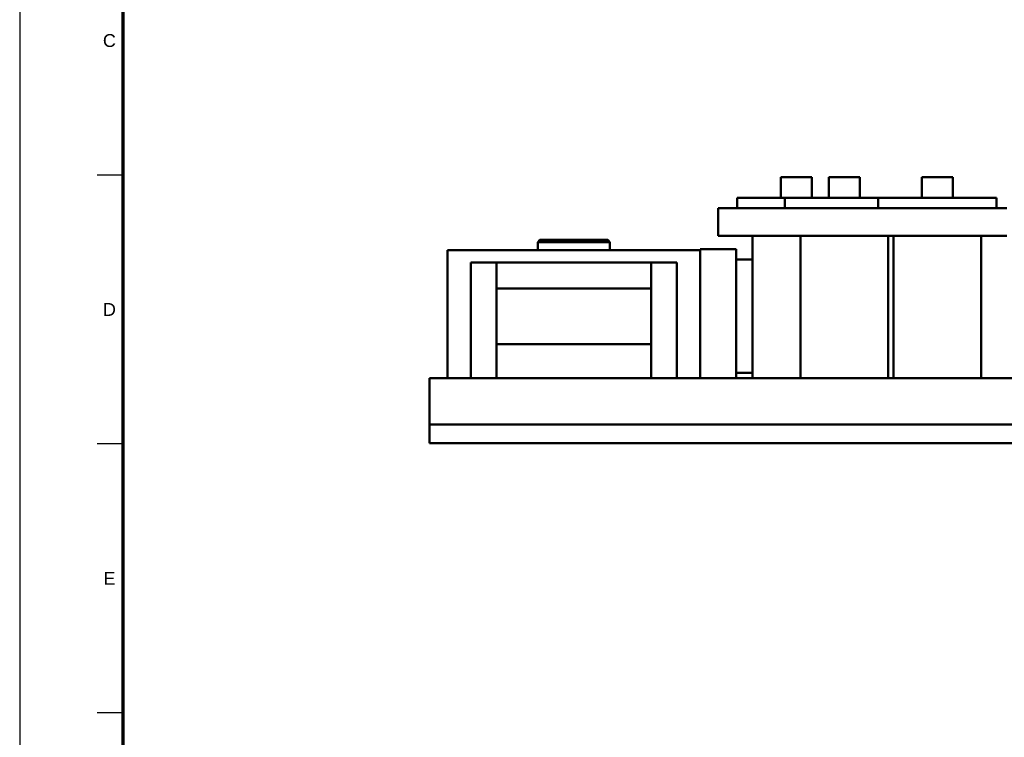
# Model space of a CAD drawing. Header units: millimetres. Extents: x 0 to 841, y 0 to 594.
# Tile 2 of 23: x 0 to 191, y 318 to 458. Entities that reach past the tile are written whole.
import ezdxf
from ezdxf.enums import TextEntityAlignment as Align

# ---------------------------------------------------------------- set-up
doc = ezdxf.new("R2010")
doc.units = ezdxf.units.MM
for name, color, linetype, lineweight in [('FINA', 7, 'CONTINUOUS', 25), ('MARCO', 7, 'CONTINUOUS', 70), ('TXT', 7, 'CONTINUOUS', 25), ('VIS', 7, 'CONTINUOUS', 50)]:
    doc.layers.add(name, color=color, linetype=linetype, lineweight=lineweight)
doc.styles.add('STD', font='LiberationSans-Regular.ttf')

msp = doc.modelspace()

# ---------------------------------------------------------------- linework, layer by layer
at = {"layer": 'FINA'}
for p, q in [((20, 427.45), (15, 427.45)), ((20, 375.27), (15, 375.27)), ((20, 323.09), (15, 323.09))]:
    msp.add_line(p, q, dxfattribs=at)
msp.add_lwpolyline([(0, 0), (841, 0), (841, 594), (0, 594)], close=True, dxfattribs=at)
at = {"layer": 'MARCO'}
msp.add_lwpolyline([(20, 10), (831, 10), (831, 584), (20, 584)], close=True, dxfattribs=at)
at = {"layer": 'VIS'}
for points in [[(147.67, 427.05), (147.79, 427.05), (147.91, 427.05), (148.03, 427.05), (148.15, 427.05), (148.27, 427.05), (148.39, 427.05), (148.51, 427.05), (148.63, 427.05), (148.75, 427.05), (148.87, 427.05), (148.99, 427.05), (149.11, 427.05), (149.23, 427.05), (149.35, 427.05), (149.47, 427.05), (149.59, 427.05), (149.71, 427.05), (149.83, 427.05), (149.95, 427.05), (150.07, 427.05), (150.19, 427.05), (150.31, 427.05), (150.43, 427.05), (150.55, 427.05), (150.67, 427.05), (150.79, 427.05), (150.91, 427.05), (151.03, 427.05), (151.15, 427.05), (151.27, 427.05), (151.39, 427.05), (151.51, 427.05), (151.63, 427.05), (151.75, 427.05), (151.87, 427.05), (151.99, 427.05), (152.11, 427.05), (152.23, 427.05), (152.35, 427.05), (152.47, 427.05), (152.59, 427.05), (152.71, 427.05), (152.83, 427.05), (152.95, 427.05), (153.07, 427.05), (153.19, 427.05), (153.31, 427.05), (153.43, 427.05), (153.55, 427.05), (153.67, 427.05)], [(147.67, 427.05), (147.67, 423.05)], [(147.67, 427.05), (147.67, 423.05)], [(153.67, 423.05), (153.67, 427.05)], [(153.67, 423.05), (153.67, 427.05)], [(156.94, 427.05), (157.06, 427.05), (157.18, 427.05), (157.3, 427.05), (157.42, 427.05), (157.54, 427.05), (157.66, 427.05), (157.78, 427.05), (157.9, 427.05), (158.02, 427.05), (158.14, 427.05), (158.26, 427.05), (158.38, 427.05), (158.5, 427.05), (158.62, 427.05), (158.74, 427.05), (158.86, 427.05), (158.98, 427.05), (159.1, 427.05), (159.22, 427.05), (159.34, 427.05), (159.46, 427.05), (159.58, 427.05), (159.7, 427.05), (159.82, 427.05), (159.94, 427.05), (160.06, 427.05), (160.18, 427.05), (160.3, 427.05), (160.42, 427.05), (160.54, 427.05), (160.66, 427.05), (160.78, 427.05), (160.9, 427.05), (161.02, 427.05), (161.14, 427.05), (161.26, 427.05), (161.38, 427.05), (161.5, 427.05), (161.62, 427.05), (161.74, 427.05), (161.86, 427.05), (161.98, 427.05), (162.1, 427.05), (162.22, 427.05), (162.34, 427.05), (162.46, 427.05), (162.58, 427.05), (162.7, 427.05), (162.82, 427.05), (162.94, 427.05)], [(156.94, 427.05), (156.94, 423.05)], [(162.94, 423.05), (162.94, 427.05)], [(175.01, 427.05), (175.13, 427.05), (175.25, 427.05), (175.37, 427.05), (175.49, 427.05), (175.61, 427.05), (175.73, 427.05), (175.85, 427.05), (175.97, 427.05), (176.09, 427.05), (176.21, 427.05), (176.33, 427.05), (176.45, 427.05), (176.57, 427.05), (176.69, 427.05), (176.81, 427.05), (176.93, 427.05), (177.05, 427.05), (177.17, 427.05), (177.29, 427.05), (177.41, 427.05), (177.53, 427.05), (177.65, 427.05), (177.77, 427.05), (177.89, 427.05), (178.01, 427.05), (178.13, 427.05), (178.25, 427.05), (178.37, 427.05), (178.49, 427.05), (178.61, 427.05), (178.73, 427.05), (178.85, 427.05), (178.97, 427.05), (179.09, 427.05), (179.21, 427.05), (179.33, 427.05), (179.45, 427.05), (179.57, 427.05), (179.69, 427.05), (179.81, 427.05), (179.93, 427.05), (180.05, 427.05), (180.17, 427.05), (180.29, 427.05), (180.41, 427.05), (180.53, 427.05), (180.65, 427.05), (180.77, 427.05), (180.89, 427.05), (181.01, 427.05)], [(175.01, 427.05), (175.01, 423.05)], [(181.01, 423.05), (181.01, 427.05)], [(139.17, 423.05), (139.29, 423.05), (139.41, 423.05), (139.53, 423.05), (139.65, 423.05), (139.77, 423.05), (139.89, 423.05), (140.01, 423.05), (140.13, 423.05), (140.25, 423.05), (140.37, 423.05), (140.49, 423.05), (140.61, 423.05), (140.73, 423.05), (140.85, 423.05), (140.98, 423.05), (141.1, 423.05), (141.22, 423.05), (141.34, 423.05), (141.46, 423.05), (141.58, 423.05), (141.7, 423.05), (141.82, 423.05), (141.94, 423.05), (142.06, 423.05), (142.18, 423.05), (142.3, 423.05), (142.42, 423.05), (142.54, 423.05), (142.66, 423.05), (142.78, 423.05), (142.9, 423.05), (143.02, 423.05), (143.14, 423.05), (143.26, 423.05), (143.38, 423.05), (143.5, 423.05), (143.62, 423.05), (143.74, 423.05), (143.86, 423.05), (143.98, 423.05), (144.1, 423.05), (144.22, 423.05), (144.35, 423.05), (144.47, 423.05), (144.59, 423.05), (144.71, 423.05), (144.83, 423.05), (144.95, 423.05), (145.07, 423.05), (145.19, 423.05), (145.31, 423.05), (145.43, 423.05), (145.55, 423.05), (145.67, 423.05), (145.79, 423.05), (145.91, 423.05), (146.03, 423.05), (146.15, 423.05), (146.27, 423.05), (146.39, 423.05), (146.51, 423.05), (146.63, 423.05), (146.75, 423.05), (146.87, 423.05), (146.99, 423.05), (147.11, 423.05), (147.23, 423.05), (147.35, 423.05), (147.47, 423.05), (147.6, 423.05), (147.72, 423.05), (147.84, 423.05), (147.96, 423.05), (148.08, 423.05), (148.2, 423.05), (148.32, 423.05), (148.44, 423.05)], [(139.17, 423.05), (139.17, 421.05)], [(139.17, 423.05), (139.17, 421.05)], [(148.44, 423.05), (148.56, 423.05), (148.68, 423.05), (148.8, 423.05), (148.92, 423.05), (149.04, 423.05), (149.16, 423.05), (149.28, 423.05), (149.4, 423.05), (149.52, 423.05), (149.64, 423.05), (149.76, 423.05), (149.88, 423.05), (150, 423.05), (150.12, 423.05), (150.24, 423.05), (150.37, 423.05), (150.49, 423.05), (150.61, 423.05), (150.73, 423.05), (150.85, 423.05), (150.97, 423.05), (151.09, 423.05), (151.21, 423.05), (151.33, 423.05), (151.45, 423.05), (151.57, 423.05), (151.69, 423.05), (151.81, 423.05), (151.93, 423.05), (152.05, 423.05), (152.17, 423.05), (152.29, 423.05), (152.41, 423.05), (152.53, 423.05), (152.65, 423.05), (152.77, 423.05), (152.9, 423.05), (153.02, 423.05), (153.14, 423.05), (153.26, 423.05), (153.38, 423.05), (153.5, 423.05), (153.62, 423.05), (153.74, 423.05), (153.86, 423.05), (153.98, 423.05), (154.1, 423.05), (154.22, 423.05), (154.34, 423.05), (154.46, 423.05), (154.58, 423.05), (154.7, 423.05), (154.82, 423.05), (154.94, 423.05), (155.06, 423.05), (155.18, 423.05), (155.3, 423.05), (155.43, 423.05), (155.55, 423.05), (155.67, 423.05), (155.79, 423.05), (155.91, 423.05), (156.03, 423.05), (156.15, 423.05), (156.27, 423.05), (156.39, 423.05), (156.51, 423.05), (156.63, 423.05), (156.75, 423.05), (156.87, 423.05), (156.99, 423.05), (157.11, 423.05), (157.23, 423.05), (157.35, 423.05), (157.47, 423.05), (157.59, 423.05), (157.71, 423.05), (157.83, 423.05), (157.96, 423.05), (158.08, 423.05), (158.2, 423.05), (158.32, 423.05), (158.44, 423.05), (158.56, 423.05), (158.68, 423.05), (158.8, 423.05), (158.92, 423.05), (159.04, 423.05), (159.16, 423.05), (159.28, 423.05), (159.4, 423.05), (159.52, 423.05), (159.64, 423.05), (159.76, 423.05), (159.88, 423.05), (160, 423.05), (160.12, 423.05), (160.24, 423.05), (160.36, 423.05), (160.49, 423.05), (160.61, 423.05), (160.73, 423.05), (160.85, 423.05), (160.97, 423.05), (161.09, 423.05), (161.21, 423.05), (161.33, 423.05), (161.45, 423.05), (161.57, 423.05), (161.69, 423.05), (161.81, 423.05), (161.93, 423.05), (162.05, 423.05), (162.17, 423.05), (162.29, 423.05), (162.41, 423.05), (162.53, 423.05), (162.65, 423.05), (162.77, 423.05), (162.89, 423.05), (163.02, 423.05), (163.14, 423.05), (163.26, 423.05), (163.38, 423.05), (163.5, 423.05), (163.62, 423.05), (163.74, 423.05), (163.86, 423.05), (163.98, 423.05), (164.1, 423.05), (164.22, 423.05), (164.34, 423.05), (164.46, 423.05), (164.58, 423.05), (164.7, 423.05), (164.82, 423.05), (164.94, 423.05), (165.06, 423.05), (165.18, 423.05), (165.3, 423.05), (165.43, 423.05), (165.55, 423.05), (165.67, 423.05), (165.79, 423.05), (165.91, 423.05), (166.03, 423.05), (166.15, 423.05), (166.27, 423.05), (166.39, 423.05), (166.51, 423.05)], [(148.44, 423.05), (148.44, 421.05)], [(166.51, 423.05), (166.63, 423.05), (166.75, 423.05), (166.87, 423.05), (166.99, 423.05), (167.11, 423.05), (167.23, 423.05), (167.35, 423.05), (167.47, 423.05), (167.59, 423.05), (167.71, 423.05), (167.83, 423.05), (167.95, 423.05), (168.07, 423.05), (168.2, 423.05), (168.32, 423.05), (168.44, 423.05), (168.56, 423.05), (168.68, 423.05), (168.8, 423.05), (168.92, 423.05), (169.04, 423.05), (169.16, 423.05), (169.28, 423.05), (169.4, 423.05), (169.52, 423.05), (169.64, 423.05), (169.76, 423.05), (169.88, 423.05), (170, 423.05), (170.12, 423.05), (170.24, 423.05), (170.36, 423.05), (170.48, 423.05), (170.6, 423.05), (170.72, 423.05), (170.84, 423.05), (170.96, 423.05), (171.09, 423.05), (171.21, 423.05), (171.33, 423.05), (171.45, 423.05), (171.57, 423.05), (171.69, 423.05), (171.81, 423.05), (171.93, 423.05), (172.05, 423.05), (172.17, 423.05), (172.29, 423.05), (172.41, 423.05), (172.53, 423.05), (172.65, 423.05), (172.77, 423.05), (172.89, 423.05), (173.01, 423.05), (173.13, 423.05), (173.25, 423.05), (173.37, 423.05), (173.49, 423.05), (173.61, 423.05), (173.73, 423.05), (173.85, 423.05), (173.98, 423.05), (174.1, 423.05), (174.22, 423.05), (174.34, 423.05), (174.46, 423.05), (174.58, 423.05), (174.7, 423.05), (174.82, 423.05), (174.94, 423.05), (175.06, 423.05), (175.18, 423.05), (175.3, 423.05), (175.42, 423.05), (175.54, 423.05), (175.66, 423.05), (175.78, 423.05), (175.9, 423.05), (176.02, 423.05), (176.14, 423.05), (176.26, 423.05), (176.38, 423.05), (176.5, 423.05), (176.62, 423.05), (176.74, 423.05), (176.87, 423.05), (176.99, 423.05), (177.11, 423.05), (177.23, 423.05), (177.35, 423.05), (177.47, 423.05), (177.59, 423.05), (177.71, 423.05), (177.83, 423.05), (177.95, 423.05), (178.07, 423.05), (178.19, 423.05), (178.31, 423.05), (178.43, 423.05), (178.55, 423.05), (178.67, 423.05), (178.79, 423.05), (178.91, 423.05), (179.03, 423.05), (179.15, 423.05), (179.27, 423.05), (179.39, 423.05), (179.51, 423.05), (179.63, 423.05), (179.76, 423.05), (179.88, 423.05), (180, 423.05), (180.12, 423.05), (180.24, 423.05), (180.36, 423.05), (180.48, 423.05), (180.6, 423.05), (180.72, 423.05), (180.84, 423.05), (180.96, 423.05), (181.08, 423.05), (181.2, 423.05), (181.32, 423.05), (181.44, 423.05), (181.56, 423.05), (181.68, 423.05), (181.8, 423.05), (181.92, 423.05), (182.04, 423.05), (182.16, 423.05), (182.28, 423.05), (182.4, 423.05), (182.53, 423.05), (182.65, 423.05), (182.77, 423.05), (182.89, 423.05), (183.01, 423.05), (183.13, 423.05), (183.25, 423.05), (183.37, 423.05), (183.49, 423.05), (183.61, 423.05), (183.73, 423.05), (183.85, 423.05), (183.97, 423.05), (184.09, 423.05), (184.21, 423.05), (184.33, 423.05), (184.45, 423.05), (184.57, 423.05), (184.69, 423.05), (184.81, 423.05), (184.93, 423.05), (185.05, 423.05), (185.17, 423.05), (185.29, 423.05), (185.42, 423.05), (185.54, 423.05), (185.66, 423.05), (185.78, 423.05), (185.9, 423.05), (186.02, 423.05), (186.14, 423.05), (186.26, 423.05), (186.38, 423.05), (186.5, 423.05), (186.62, 423.05), (186.74, 423.05), (186.86, 423.05), (186.98, 423.05), (187.1, 423.05), (187.22, 423.05), (187.34, 423.05), (187.46, 423.05), (187.58, 423.05), (187.7, 423.05), (187.82, 423.05), (187.94, 423.05), (188.06, 423.05), (188.18, 423.05), (188.31, 423.05), (188.43, 423.05), (188.55, 423.05), (188.67, 423.05), (188.79, 423.05), (188.91, 423.05), (189.03, 423.05), (189.15, 423.05), (189.27, 423.05), (189.39, 423.05), (189.51, 423.05)], [(166.51, 423.05), (166.51, 421.05)], [(189.51, 421.05), (189.51, 423.05)], [(135.5, 421.05), (136.3, 421.05), (137.1, 421.05), (137.9, 421.05), (138.7, 421.05), (139.5, 421.05), (140.3, 421.05), (141.1, 421.05), (141.9, 421.05), (142.7, 421.05), (143.5, 421.05), (144.3, 421.05), (145.1, 421.05), (145.9, 421.05), (146.7, 421.05), (147.5, 421.05), (148.3, 421.05), (149.1, 421.05), (149.9, 421.05), (150.7, 421.05), (151.5, 421.05), (152.3, 421.05), (153.1, 421.05), (153.9, 421.05), (154.7, 421.05), (155.5, 421.05), (156.3, 421.05), (157.1, 421.05), (157.9, 421.05), (158.7, 421.05), (159.5, 421.05), (160.3, 421.05), (161.1, 421.05), (161.9, 421.05), (162.7, 421.05), (163.5, 421.05), (164.3, 421.05), (165.1, 421.05), (165.9, 421.05), (166.7, 421.05), (167.5, 421.05), (168.3, 421.05), (169.1, 421.05), (169.9, 421.05), (170.7, 421.05), (171.5, 421.05), (172.3, 421.05), (173.1, 421.05), (173.9, 421.05), (174.7, 421.05), (175.5, 421.05), (176.3, 421.05), (177.1, 421.05), (177.9, 421.05), (178.7, 421.05), (179.5, 421.05), (180.3, 421.05), (181.1, 421.05), (181.9, 421.05), (182.7, 421.05), (183.5, 421.05), (184.3, 421.05), (185.1, 421.05), (185.9, 421.05), (186.7, 421.05), (187.5, 421.05), (188.3, 421.05), (189.1, 421.05), (189.9, 421.05), (190.7, 421.05), (191.5, 421.05)], [(135.5, 421.05), (135.5, 415.65)], [(100.9, 414.85), (100.5, 414.45)], [(100.9, 414.85), (101.02, 414.85), (101.14, 414.85), (101.26, 414.85), (101.38, 414.85), (101.5, 414.85), (101.62, 414.85), (101.74, 414.85), (101.86, 414.85), (101.98, 414.85), (102.1, 414.85), (102.22, 414.85), (102.34, 414.85), (102.46, 414.85), (102.58, 414.85), (102.7, 414.85), (102.82, 414.85), (102.94, 414.85), (103.06, 414.85), (103.18, 414.85), (103.3, 414.85), (103.42, 414.85), (103.54, 414.85), (103.66, 414.85), (103.78, 414.85), (103.9, 414.85), (104.02, 414.85), (104.14, 414.85), (104.26, 414.85), (104.38, 414.85), (104.5, 414.85), (104.62, 414.85), (104.74, 414.85), (104.86, 414.85), (104.98, 414.85), (105.1, 414.85), (105.22, 414.85), (105.34, 414.85), (105.46, 414.85), (105.58, 414.85), (105.7, 414.85), (105.82, 414.85), (105.94, 414.85), (106.06, 414.85), (106.18, 414.85), (106.3, 414.85), (106.42, 414.85), (106.54, 414.85), (106.66, 414.85), (106.78, 414.85), (106.9, 414.85), (107.02, 414.85), (107.14, 414.85), (107.26, 414.85), (107.38, 414.85), (107.5, 414.85), (107.62, 414.85), (107.74, 414.85), (107.86, 414.85), (107.98, 414.85), (108.1, 414.85), (108.22, 414.85), (108.34, 414.85), (108.46, 414.85), (108.58, 414.85), (108.7, 414.85), (108.82, 414.85), (108.94, 414.85), (109.06, 414.85), (109.18, 414.85), (109.3, 414.85), (109.42, 414.85), (109.54, 414.85), (109.66, 414.85), (109.78, 414.85), (109.9, 414.85), (110.02, 414.85), (110.14, 414.85), (110.26, 414.85), (110.38, 414.85), (110.5, 414.85), (110.62, 414.85), (110.74, 414.85), (110.86, 414.85), (110.98, 414.85), (111.1, 414.85), (111.22, 414.85), (111.34, 414.85), (111.46, 414.85), (111.58, 414.85), (111.7, 414.85), (111.82, 414.85), (111.94, 414.85), (112.06, 414.85), (112.18, 414.85), (112.3, 414.85), (112.42, 414.85), (112.54, 414.85), (112.66, 414.85), (112.78, 414.85), (112.9, 414.85), (113.02, 414.85), (113.14, 414.85), (113.26, 414.85), (113.38, 414.85), (113.5, 414.85), (113.62, 414.85), (113.74, 414.85), (113.86, 414.85), (113.98, 414.85), (114.1, 414.85)], [(114.5, 414.45), (114.1, 414.85)], [(135.5, 415.65), (136.3, 415.65), (137.1, 415.65), (137.9, 415.65), (138.7, 415.65), (139.5, 415.65), (140.3, 415.65), (141.1, 415.65), (141.9, 415.65), (142.7, 415.65), (143.5, 415.65), (144.3, 415.65), (145.1, 415.65), (145.9, 415.65), (146.7, 415.65), (147.5, 415.65), (148.3, 415.65), (149.1, 415.65), (149.9, 415.65), (150.7, 415.65), (151.5, 415.65), (152.3, 415.65), (153.1, 415.65), (153.9, 415.65), (154.7, 415.65), (155.5, 415.65), (156.3, 415.65), (157.1, 415.65), (157.9, 415.65), (158.7, 415.65), (159.5, 415.65), (160.3, 415.65), (161.1, 415.65), (161.9, 415.65), (162.7, 415.65), (163.5, 415.65), (164.3, 415.65), (165.1, 415.65), (165.9, 415.65), (166.7, 415.65), (167.5, 415.65), (168.3, 415.65), (169.1, 415.65), (169.9, 415.65), (170.7, 415.65), (171.5, 415.65), (172.3, 415.65), (173.1, 415.65), (173.9, 415.65), (174.7, 415.65), (175.5, 415.65), (176.3, 415.65), (177.1, 415.65), (177.9, 415.65), (178.7, 415.65), (179.5, 415.65), (180.3, 415.65), (181.1, 415.65), (181.9, 415.65), (182.7, 415.65), (183.5, 415.65), (184.3, 415.65), (185.1, 415.65), (185.9, 415.65), (186.7, 415.65), (187.5, 415.65), (188.3, 415.65), (189.1, 415.65), (189.9, 415.65), (190.7, 415.65), (191.5, 415.65)], [(142.17, 415.65), (142.17, 388.05)], [(142.17, 415.65), (142.17, 388.05)], [(151.44, 415.65), (151.44, 388.05)], [(168.44, 388.05), (168.44, 415.65)], [(169.51, 415.65), (169.51, 388.05)], [(186.51, 388.05), (186.51, 415.65)], [(83, 388.05), (83, 412.85)], [(83, 412.85), (132, 412.85)], [(100.5, 414.45), (100.62, 414.45), (100.74, 414.45), (100.86, 414.45), (100.98, 414.45), (101.1, 414.45), (101.22, 414.45), (101.34, 414.45), (101.47, 414.45), (101.59, 414.45), (101.71, 414.45), (101.83, 414.45), (101.95, 414.45), (102.07, 414.45), (102.19, 414.45), (102.31, 414.45), (102.43, 414.45), (102.55, 414.45), (102.67, 414.45), (102.79, 414.45), (102.91, 414.45), (103.03, 414.45), (103.16, 414.45), (103.28, 414.45), (103.4, 414.45), (103.52, 414.45), (103.64, 414.45), (103.76, 414.45), (103.88, 414.45), (104, 414.45), (104.12, 414.45), (104.24, 414.45), (104.36, 414.45), (104.48, 414.45), (104.6, 414.45), (104.72, 414.45), (104.84, 414.45), (104.97, 414.45), (105.09, 414.45), (105.21, 414.45), (105.33, 414.45), (105.45, 414.45), (105.57, 414.45), (105.69, 414.45), (105.81, 414.45), (105.93, 414.45), (106.05, 414.45), (106.17, 414.45), (106.29, 414.45), (106.41, 414.45), (106.53, 414.45), (106.66, 414.45), (106.78, 414.45), (106.9, 414.45), (107.02, 414.45), (107.14, 414.45), (107.26, 414.45), (107.38, 414.45), (107.5, 414.45), (107.62, 414.45), (107.74, 414.45), (107.86, 414.45), (107.98, 414.45), (108.1, 414.45), (108.22, 414.45), (108.34, 414.45), (108.47, 414.45), (108.59, 414.45), (108.71, 414.45), (108.83, 414.45), (108.95, 414.45), (109.07, 414.45), (109.19, 414.45), (109.31, 414.45), (109.43, 414.45), (109.55, 414.45), (109.67, 414.45), (109.79, 414.45), (109.91, 414.45), (110.03, 414.45), (110.16, 414.45), (110.28, 414.45), (110.4, 414.45), (110.52, 414.45), (110.64, 414.45), (110.76, 414.45), (110.88, 414.45), (111, 414.45), (111.12, 414.45), (111.24, 414.45), (111.36, 414.45), (111.48, 414.45), (111.6, 414.45), (111.72, 414.45), (111.84, 414.45), (111.97, 414.45), (112.09, 414.45), (112.21, 414.45), (112.33, 414.45), (112.45, 414.45), (112.57, 414.45), (112.69, 414.45), (112.81, 414.45), (112.93, 414.45), (113.05, 414.45), (113.17, 414.45), (113.29, 414.45), (113.41, 414.45), (113.53, 414.45), (113.66, 414.45), (113.78, 414.45), (113.9, 414.45), (114.02, 414.45), (114.14, 414.45), (114.26, 414.45), (114.38, 414.45), (114.5, 414.45)], [(100.5, 414.45), (100.5, 412.85)], [(114.5, 412.85), (114.5, 414.45)], [(132, 412.85), (132, 413.05)], [(132, 413.05), (139, 413.05)], [(132, 388.05), (132, 412.85)], [(139, 388.05), (139, 413.05)], [(142.17, 411.05), (139, 411.05)], [(92.5, 410.45), (87.5, 410.45)], [(87.5, 388.05), (87.5, 410.45)], [(92.5, 388.05), (92.5, 410.45)], [(122.5, 410.45), (92.5, 410.45)], [(92.5, 405.45), (92.5, 410.45)], [(127.5, 410.45), (122.5, 410.45)], [(122.5, 388.05), (122.5, 410.45)], [(122.5, 405.45), (122.5, 410.45)], [(127.5, 388.05), (127.5, 410.45)], [(122.5, 405.45), (92.5, 405.45)], [(122.5, 394.65), (92.5, 394.65)], [(92.5, 388.05), (92.5, 394.65)], [(122.5, 388.05), (122.5, 394.65)], [(79.5, 379.05), (79.5, 388.05)], [(79.5, 388.05), (591.5, 388.05)], [(142.17, 389.05), (139, 389.05)], [(79.5, 375.45), (79.5, 379.05)], [(79.5, 379.05), (591.5, 379.05)], [(79.5, 379.05), (591.5, 379.05)], [(79.5, 375.45), (591.5, 375.45)]]:
    msp.add_lwpolyline(points, dxfattribs=at)

# ---------------------------------------------------------------- texts
at = {"layer": 'TXT', "style": 'STD'}
for s, p in [('C', (17.4, 453.55)), ('D', (17.4, 401.36)), ('E', (17.4, 349.18))]:
    msp.add_text(s, height=2.5, dxfattribs=at).set_placement(p, align=Align.MIDDLE_CENTER)

doc.saveas('drawing.dxf')
